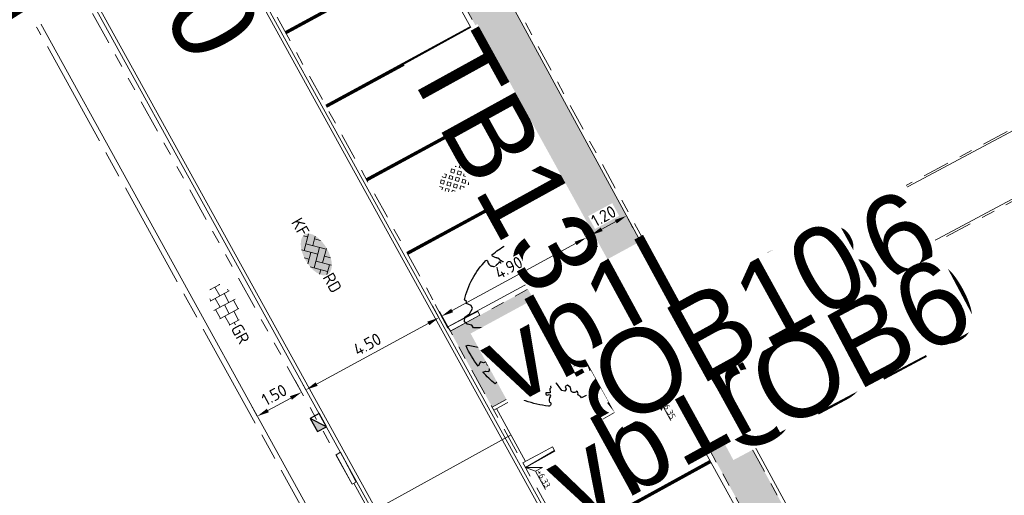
# Model space of a CAD drawing. Header units: metres. Extents: x 155090 to 155676, y 461362 to 461889.
# Tile 24 of 98: x 155202 to 155232, y 461602 to 461616. Entities that reach past the tile are written whole.
import ezdxf
from ezdxf.enums import TextEntityAlignment as Align

# ---------------------------------------------------------------- set-up
doc = ezdxf.new("R2018")
doc.units = ezdxf.units.M
for name, pattern in [('VH-OPSLUITBAND-SO', [10, 4, -2, 2, -2]), ('VH-OPSLUITBAND_150X250', [24, 16, -2, 4, -2]), ('VH-TROTTOIRBAND_130-150', [15, 5, -2, 2, -2, 2, -2]), ('VW-5050_STREEP', [1, 0.5, -0.5]), ('ZZ-HIDDEN-SO', [4, 2, -2])]:
    doc.linetypes.add(name, pattern=pattern)
doc.layers.get('0').update_dxf_attribs({"lineweight": 18})
doc.layers.get('Defpoints').update_dxf_attribs({"lineweight": 18})
for name, color, linetype, lineweight in [('B-WE-VH-KANTOPSLUITING_OPSLUITBAND_60X200-G', 150, 'VH-OPSLUITBAND-SO', 18), ('B-WE-VH-MATERIAALGRENS-G', 7, 'ZZ-HIDDEN-SO', 18), ('B-WE-VH-VERHARDING_HALFVERHARDING_GRASBETONSTEEN-S-200', 130, 'Continuous', 18), ('N-WE-GR-BOOM-S', 90, 'Continuous', 25), ('N-WE-RI-OVERIG_RIOOLPUT_INSPECTIE-S-200', 10, 'Continuous', 25), ('N-WE-VH-KANTOPSLUITING-T18', 10, 'Continuous', 18), ('N-WE-VH-KANTOPSLUITING_OPSLUITBAND_100X200-G', 150, 'VH-OPSLUITBAND-SO', 18), ('N-WE-VH-KANTOPSLUITING_OPSLUITBAND_150X250-G', 160, 'VH-OPSLUITBAND_150X250', 18), ('N-WE-VH-KANTOPSLUITING_TROTTOIRBAND_130 150X250-G', 210, 'VH-TROTTOIRBAND_130-150', 18), ('N-WE-VH-KANTOPSLUITING_VERLOOPBAND-S', 7, 'Continuous', 18), ('N-WE-VH-KANTOPSLUITING_VOORKANT_BAND-G', 50, 'Continuous', 18), ('N-WE-VH-KANTVERHARDING_STREKLAAG-G', 60, 'Continuous', 18), ('N-WE-VH-VERHARDING_SBS-KF-KLEUR-KV-S', 7, 'Continuous', 18), ('N-WE-VH-VERHARDING_TEGEL-KLEUR-DUN-S', 7, 'Continuous', 18), ('N-WE-VW-MARKERING_DWARS_OVERSTEEK_KANALISATIESTREEP50_010-G', 7, 'VW-5050_STREEP', 18), ('X-XX-AL-HOOGTELABEL-S', 7, 'Continuous', 18), ('X-XX-AL-M', 7, 'Continuous', 18)]:
    doc.layers.add(name, color=color, linetype=linetype, lineweight=lineweight)
doc.layers.add('N-WE-GR-Groen-A-200', color=7, linetype='Continuous', lineweight=18, true_color=0x52a500)
doc.layers.add('N-WE-RI-HWA_KOLK-S-200', color=150, linetype='Continuous', lineweight=25, true_color=0x007fff)
doc.layers.add('X-XX-AL-HULPLIJN-G', color=210, linetype='Continuous', lineweight=18, plot=False)
doc.styles.add('NLCS-ISO', font='NLCS-ISO.ttf')
doc.styles.add('NLCS-ISO-M200-T18', font='NLCS-ISO.ttf', dxfattribs={"height": 0.36})
doc.dimstyles.new('NLCS-M200-T18-PIJL_L2_H1', dxfattribs={"dimscale": 0.2, "dimtxt": 2.5, "dimasz": 1.8, "dimexe": 2, "dimexo": 2, "dimgap": 0.7, "dimtad": 1, "dimzin": 0, "dimdsep": 46, "dimtxsty": 'NLCS-ISO-M200-T18', "dimcen": 0, "dimdle": 2, "dimclrd": 256, "dimclre": 256, "dimclrt": 10, "dimadec": 1, "dimazin": 0, "dimtfac": 1, "dimtdec": 3, "dimtofl": 0, "dimtmove": 0, "dimatfit": 3, "dimfxl": 2, "dimfxlon": 1, "dimtfillclr": 256, "dimtolj": 1, "dimtzin": 0, "dimlwd": -1, "dimlwe": -1, "dimarcsym": 0})

# ---------------------------------------------------------------- blocks, each defined once
blk = doc.blocks.new('*U32')
h = blk.add_hatch(color=254)
h.dxf.hatch_style = 1
edge = h.paths.add_edge_path()
edge.add_ellipse((-0.07, -0.2), major_axis=(-3.43, 0), ratio=0.525143, start_angle=0, end_angle=360)
at = {"lineweight": 9}
for p, q in [((-2.23, -0.74), (0, 1.48)), ((-0.1, 1.58), (1.48, 0)), ((-3.44, -0.47), (-2.97, 0)), ((-3.31, 0.34), (-1.48, -1.48)), ((-2.52, 1.03), (-1.48, 0)), ((-2.23, 0.74), (-1.57, 1.4)), ((-1.77, -1.77), (0, 0)), ((-0.74, 0.74), (1.48, -1.48)), ((0.74, 0.74), (1.4, 1.4)), ((0.74, -0.74), (2.46, 0.98)), ((1.06, -1.91), (2.97, 0)), ((2.23, 0.74), (3.31, -0.34)), ((-0.74, -0.74), (0.5, -1.99)), ((2.23, -0.74), (2.72, -1.24)), ((-0.52, -2), (0, -1.48))]:
    blk.add_line(p, q, dxfattribs=at)
at = {"style": 'NLCS-ISO'}
blk.add_attdef('FORMAAT', text='', height=1.8, dxfattribs=at).set_placement((-3.47, -0.22), align=Align.MIDDLE_RIGHT)
blk.add_attdef('KLEUR', text='', height=1.8, dxfattribs=at).set_placement((3.32, -0.22), align=Align.MIDDLE_LEFT)
blk = doc.blocks.new('*U51')
at = {"lineweight": 30, "flags": 106}
blk.add_attdef('OB', text='', height=0.36, dxfattribs=at).set_placement((0, 0.1), align=Align.BOTTOM_CENTER)
blk = doc.blocks.new('*U146')
blk.add_line((0, 20), (1000, 0))
blk.add_lwpolyline([(0, 0), (1000, 0), (1000, 150), (0, 150)], close=True)
blk = doc.blocks.new('*U147')
blk.add_line((1000, 20), (0, 0))
blk.add_lwpolyline([(1000, 0), (0, 0), (0, 150), (1000, 150)], close=True)
blk = doc.blocks.new('*U148')
at = {"lineweight": 30, "flags": 106}
blk.add_attdef('OB', text='', height=0.36, dxfattribs=at).set_placement((0, 0.1), align=Align.BOTTOM_CENTER)
blk = doc.blocks.new('*U145')
at = {"lineweight": 30, "flags": 106}
blk.add_attdef('OB', text='', height=0.36, dxfattribs=at).set_placement((0, 0.1), align=Align.BOTTOM_CENTER)
blk = doc.blocks.new('*U119')
at = {"lineweight": 30, "flags": 106}
blk.add_attdef('OB', text='', height=0.36, dxfattribs=at).set_placement((0, 0.1), align=Align.BOTTOM_CENTER)
blk = doc.blocks.new('*U250')
at = {"lineweight": 18}
for p, q in [((-2.46, 2.07), (-2.46, 4.47)), ((-2.46, 4.47), (0, 0)), ((-8.66, 2.07), (-2.46, 2.07)), ((0, 0), (-2.46, 2.07))]:
    blk.add_line(p, q, dxfattribs=at)
at = {"lineweight": 18, "style": 'NLCS-ISO'}
blk.add_attdef('...', text='', height=1.8, dxfattribs=at).set_placement((-5.56, 1.65), align=Align.BOTTOM_CENTER)
blk = doc.blocks.new('*U15')
at = {"lineweight": 18}
for p, q in [((2.46, 4.47), (0, 0)), ((2.46, 2.07), (2.46, 4.47)), ((0, 0), (2.46, 2.07)), ((8.66, 2.07), (2.46, 2.07))]:
    blk.add_line(p, q, dxfattribs=at)
at = {"lineweight": 18, "style": 'NLCS-ISO'}
blk.add_attdef('...', text='', height=1.8, dxfattribs=at).set_placement((5.56, 1.65), align=Align.BOTTOM_CENTER)
blk = doc.blocks.new('*U334')
at = {"lineweight": 18}
for p, q in [((2.46, -2.01), (0, 0)), ((0, 0), (2.46, -4.41)), ((2.46, -4.41), (2.46, -2.01)), ((8.66, -4.41), (2.46, -4.41))]:
    blk.add_line(p, q, dxfattribs=at)
at = {"lineweight": 18, "style": 'NLCS-ISO'}
blk.add_attdef('...', text='', height=1.8, dxfattribs=at).set_placement((5.56, -4.83), align=Align.BOTTOM_CENTER)
blk = doc.blocks.new('SVH-GRASBETONSTEEN_02_KL-SO')
for p, q in [((-1.48, 1.29), (-1.69, 1.5)), ((-0.77, 1.29), (-0.41, 1.65)), ((-0.06, 1.29), (-0.41, 1.65)), ((0.3, 1.65), (0.22, 1.72)), ((0.3, 1.65), (0.36, 1.71)), ((0.65, 1.29), (0.99, 1.63)), ((1.36, 1.29), (1.04, 1.62)), ((-2.9, -0.13), (-3.26, 0.22)), ((-2.9, 0.58), (-2.55, 0.93)), ((-2.55, 0.22), (-2.9, 0.58)), ((-2.19, 0.58), (-2.55, 0.93)), ((-2.55, 0.22), (-2.19, 0.58)), ((-2.19, 1.29), (-2.16, 1.32)), ((-1.84, 0.93), (-2.19, 1.29)), ((-2.19, -0.13), (-1.84, 0.22)), ((-1.84, 0.93), (-1.48, 1.29)), ((-1.48, -0.13), (-1.84, 0.22)), ((-1.48, 0.58), (-1.13, 0.93)), ((-1.13, 0.22), (-1.48, 0.58)), ((-0.77, 0.58), (-1.13, 0.93)), ((-1.13, 0.22), (-0.77, 0.58)), ((-0.41, 0.93), (-0.77, 1.29)), ((-0.77, -0.13), (-0.41, 0.22)), ((-0.41, 0.93), (-0.06, 1.29)), ((-0.06, -0.13), (-0.41, 0.22)), ((-0.06, 0.58), (0.3, 0.93)), ((0.3, 0.22), (-0.06, 0.58)), ((0.65, 0.58), (0.3, 0.93)), ((0.3, 0.22), (0.65, 0.58)), ((1.01, 0.93), (0.65, 1.29)), ((0.65, -0.13), (1.01, 0.22)), ((1.01, 0.93), (1.36, 1.29)), ((1.36, -0.13), (1.01, 0.22)), ((1.36, 0.58), (1.72, 0.93)), ((1.72, 0.22), (1.36, 0.58)), ((2.08, 0.58), (1.72, 0.93)), ((1.72, 0.22), (2.08, 0.58)), ((2.08, -0.13), (2.43, 0.22)), ((2.43, 0.93), (2.13, 1.24)), ((2.43, 0.93), (2.5, 1)), ((2.79, -0.13), (2.43, 0.22)), ((2.79, 0.58), (2.85, 0.65)), ((3.02, 0.35), (2.79, 0.58)), ((-3.18, -0.41), (-2.9, -0.13)), ((-2.87, -0.81), (-2.55, -0.49)), ((-2.19, -0.84), (-2.55, -0.49)), ((-2.47, -1.12), (-2.19, -0.84)), ((-1.84, -0.49), (-2.19, -0.13)), ((-1.99, -1.36), (-1.84, -1.2)), ((-1.84, -0.49), (-1.48, -0.13)), ((-1.53, -1.51), (-1.84, -1.2)), ((-1.48, -0.84), (-1.13, -0.49)), ((-1.13, -1.2), (-1.48, -0.84)), ((-0.77, -0.84), (-1.13, -0.49)), ((-1.13, -1.2), (-0.77, -0.84)), ((-0.41, -0.49), (-0.77, -0.13)), ((-0.77, -1.56), (-0.41, -1.2)), ((-0.41, -0.49), (-0.06, -0.13)), ((-0.06, -1.56), (-0.41, -1.2)), ((-0.06, -0.84), (0.3, -0.49)), ((0.3, -1.2), (-0.06, -0.84)), ((0.65, -0.84), (0.3, -0.49)), ((0.3, -1.2), (0.65, -0.84)), ((1.01, -0.49), (0.65, -0.13)), ((0.65, -1.56), (1.01, -1.2)), ((1.01, -0.49), (1.36, -0.13)), ((1.32, -1.51), (1.01, -1.2)), ((1.36, -0.84), (1.72, -0.49)), ((1.72, -1.2), (1.36, -0.84)), ((2.08, -0.84), (1.72, -0.49)), ((1.72, -1.2), (2.08, -0.84)), ((2.43, -0.49), (2.08, -0.13)), ((2.43, -0.49), (2.79, -0.13)), ((-0.66, -1.66), (-0.77, -1.56)), ((-0.19, -1.69), (-0.06, -1.56)), ((0.73, -1.63), (0.65, -1.56))]:
    blk.add_line(p, q)
at = {"style": 'NLCS-ISO'}
blk.add_attdef('FORMAAT', text='', height=1.8, dxfattribs=at).set_placement((-4.31, -0.13), align=Align.MIDDLE_RIGHT)
blk.add_attdef('KLEUR', text='', height=1.8, dxfattribs=at).set_placement((4.19, -0.13), align=Align.MIDDLE_LEFT)
at = {"style": 'NLCS-ISO', "flags": 1}
blk.add_attdef('FUNCTIE', text='', height=1.8, dxfattribs=at).set_placement((-0.06, -2.88), align=Align.TOP_CENTER)
blk = doc.blocks.new('SGR-BOOM_05')
blk.add_lwpolyline([(0.433, 4.712), (0.441, 4.722), (0.45, 4.731), (0.457, 4.739), (0.465, 4.746), (0.473, 4.754), (0.48, 4.761), (0.487, 4.77), (0.494, 4.779), (0.501, 4.79), (0.508, 4.802), (0.513, 4.817), (0.516, 4.836), (0.517, 4.858), (0.515, 4.885), (0.509, 4.916), (0.475, 5.034, -0.52938), (0.529, 5.099, -0.087139), (2.218, 4.625, -0.372341), (2.284, 4.473), (2.354, 4.119), (2.18, 3.946), (1.992, 3.985), (1.767, 3.817), (1.853, 3.602), (2.086, 3.527), (2.712, 3.671), (2.864, 3.587), (2.85, 3.453), (2.707, 3.365), (2.577, 2.941), (2.743, 2.67), (3.168, 3.347, -0.504641), (3.406, 3.14, 0.331948), (3.544, 2.921, 0.282008), (3.993, 3.004), (3.957, 2.985, -0.512156), (4.163, 2.984, -0.16076), (5.094, -0.056), (4.977, -0.169), (4.976, -0.294), (4.862, -0.315), (4.876, -0.438), (4.698, -0.381), (4.644, -0.519), (4.864, -0.665), (4.933, -0.72), (5.054, -0.599, -0.106371), (4.341, -2.61), (3.705, -2.201), (3.588, -2.282), (3.512, -1.945), (3.286, -1.673), (3.024, -1.676), (3.03, -1.99), (2.83, -2.678), (2.861, -2.809), (3.005, -2.829), (3.93, -3.183, -0.236298), (-0.225, -5.013, 0.159625), (-0.347, -4.77, 0.350802), (-0.315, -4.528, -0.504641), (-0.6, -4.393), (-0.531, -4.17), (-0.647, -3.962), (-0.802, -3.978), (-0.825, -4.144), (-0.942, -4.211), (-1.08, -4.106), (-1.2, -3.475), (-1.291, -3.384), (-1.522, -3.391), (-1.586, -3.665), (-1.68, -3.694), (-1.769, -3.923), (-2.003, -3.798, 0.733583), (-1.918, -3.973, -0.861625), (-1.87, -4.128, 0.279978), (-2.043, -4.393), (-2.036, -4.403, -0.827056), (-2.208, -4.583, -0.116774), (-4.152, -2.556), (-4.114, -2.549), (-4.084, -2.541), (-4.059, -2.531), (-4.039, -2.52), (-4.024, -2.509), (-4.013, -2.498), (-4.004, -2.486), (-3.768, -2.184), (-3.762, -2.173), (-3.758, -2.163), (-3.755, -2.153), (-3.752, -2.143), (-3.748, -2.133), (-3.745, -2.123), (-3.74, -2.111), (-3.735, -2.099), (-3.729, -2.085), (-3.721, -2.071), (-3.713, -2.056), (-3.705, -2.04), (-3.697, -2.024), (-3.689, -2.007), (-3.682, -1.991), (-3.676, -1.975), (-3.671, -1.959), (-3.668, -1.944), (-3.666, -1.929), (-3.665, -1.916), (-3.666, -1.904), (-3.668, -1.893), (-3.671, -1.884), (-3.676, -1.877), (-3.682, -1.872), (-3.69, -1.869), (-3.698, -1.867), (-3.708, -1.866), (-3.718, -1.865), (-3.729, -1.864), (-3.74, -1.863), (-3.752, -1.86), (-3.764, -1.856), (-3.776, -1.85), (-3.788, -1.843), (-3.801, -1.835), (-3.813, -1.826), (-3.826, -1.816), (-3.84, -1.806), (-3.853, -1.796), (-3.866, -1.785), (-3.88, -1.774), (-3.893, -1.762), (-3.907, -1.75), (-4.15, -2.028), (-4.162, -2.015), (-4.173, -2), (-4.183, -1.984), (-4.193, -1.968), (-4.204, -1.951), (-4.219, -1.938), (-4.242, -1.928), (-4.274, -1.924), (-4.319, -1.929), (-4.379, -1.942), (-4.457, -1.967, -0.040997), (-4.791, -1.027), (-4.617, -1.057), (-4.463, -1.156), (-4.38, -1.082), (-4.281, -0.927), (-4.376, -0.782), (-4.323, -0.567), (-4.52, -0.551), (-4.652, -0.423), (-4.892, -0.58, -0.05814), (-4.988, 0.829), (-4.852, 0.802), (-4.298, 0.364), (-4.06, 0.447), (-3.128, 0.693), (-3.049, 1), (-3.409, 1.144), (-3.464, 1.261), (-4.121, 1.584), (-4.136, 1.769), (-4.358, 1.957), (-4.448, 2.14), (-4.297, 2.378), (-3.958, 2.431), (-3.65, 2.633), (-3.646, 2.84), (-3.838, 3.066), (-3.787, 3.162), (-3.863, 3.31, -0.13428), (-1.664, 4.835, -0.541727), (-1.597, 4.783), (-1.608, 4.639), (-1.605, 4.565), (-1.595, 4.508), (-1.579, 4.465), (-1.558, 4.434), (-1.535, 4.41), (-1.511, 4.392), (-1.487, 4.376), (-1.465, 4.359), (-1.446, 4.342), (-1.428, 4.325), (-1.411, 4.309), (-1.395, 4.295), (-1.38, 4.284), (-1.364, 4.276), (-1.347, 4.272), (-1.33, 4.272), (-1.312, 4.277), (-1.292, 4.285), (-1.273, 4.294), (-1.252, 4.305), (-1.232, 4.316), (-1.211, 4.327), (-1.189, 4.336), (-1.168, 4.342), (-1.147, 4.347), (-1.126, 4.35), (-1.105, 4.353), (-1.085, 4.356), (-1.066, 4.36), (-1.048, 4.365), (-1.031, 4.372), (-1.015, 4.382), (-1, 4.394), (-0.986, 4.408), (-0.973, 4.424), (-0.963, 4.324), (-0.94, 4.298), (-0.834, 4.118), (-0.611, 3.996), (-0.927, 4.508), (-0.921, 4.523), (-0.917, 4.539), (-0.915, 4.553), (-0.916, 4.568), (-0.92, 4.583), (-0.927, 4.598), (-0.938, 4.613), (-0.953, 4.629), (-0.972, 4.647), (-0.994, 4.667), (-1.02, 4.691), (-1.05, 4.719), (-1.082, 4.754), (-1.117, 4.795), (-1.199, 4.901, -0.543104), (-1.171, 4.981, -0.046766), (-0.234, 5.117, -0.385168), (-0.182, 5.074), (-0.152, 4.882), (-0.138, 4.822), (-0.121, 4.78), (-0.104, 4.753), (-0.085, 4.737), (-0.066, 4.73), (-0.047, 4.727), (-0.027, 4.726), (-0.009, 4.724), (0.009, 4.72), (0.027, 4.716), (0.044, 4.71), (0.061, 4.704), (0.077, 4.697), (0.093, 4.689), (0.109, 4.682), (0.124, 4.675), (0.139, 4.668), (0.153, 4.66), (0.167, 4.653), (0.18, 4.645), (0.191, 4.638), (0.202, 4.629), (0.211, 4.621), (0.219, 4.611), (0.225, 4.602), (0.231, 4.593), (0.236, 4.584), (0.242, 4.576), (0.247, 4.569), (0.253, 4.564), (0.26, 4.56), (0.269, 4.559), (0.278, 4.56), (0.289, 4.563), (0.3, 4.568), (0.312, 4.574), (0.324, 4.582), (0.336, 4.592), (0.348, 4.603), (0.36, 4.616), (0.371, 4.63), (0.382, 4.644), (0.393, 4.659), (0.404, 4.673), (0.414, 4.687), (0.423, 4.7)], format="xyb", close=True)
blk.add_circle((0, 0), 0.15)
blk = doc.blocks.new('SRI-PUT_INSPECTIE-SO')
at = {"flags": 128}
blk.add_lwpolyline([(-2, -2), (2, -2), (2, 2), (-2, 2)], close=True, dxfattribs=at)
blk.add_circle((0, 0), 2)
at = {"style": 'NLCS-ISO'}
blk.add_text('I', height=2.5, dxfattribs=at).set_placement((0, -0.01), align=Align.MIDDLE_CENTER)
blk = doc.blocks.new('*U454')
at = {"lineweight": 30, "flags": 106}
blk.add_attdef('OB', text='', height=0.36, dxfattribs=at).set_placement((0, 0.1), align=Align.BOTTOM_CENTER)
blk = doc.blocks.new('*U46')
at = {"lineweight": 9}
for p, q in [((-1.84, 1.5), (-1.5, 1.5)), ((-1.5, -1.6), (-1.5, 1.6)), ((0, -1.78), (0, 1.78)), ((0, 1.5), (1.5, 1.5)), ((1.5, -1.6), (1.5, 1.6)), ((-3.08, 0.75), (-3, 0.75)), ((-3, -0.83), (-3, 0.83)), ((-3, 0), (-1.5, 0)), ((-1.5, 0.75), (0, 0.75)), ((0, 0), (1.5, 0)), ((1.5, 0.75), (3, 0.75)), ((3, -0.83), (3, 0.83)), ((3, 0), (3.39, 0)), ((-3.08, -0.75), (-3, -0.75)), ((-1.5, -0.75), (0, -0.75)), ((1.5, -0.75), (3, -0.75)), ((-1.84, -1.5), (-1.5, -1.5)), ((0, -1.5), (1.5, -1.5))]:
    blk.add_line(p, q, dxfattribs=at)
at = {"style": 'NLCS-ISO'}
blk.add_attdef('FORMAAT', text='', height=1.8, dxfattribs=at).set_placement((-3.18, 0), align=Align.MIDDLE_RIGHT)
blk.add_attdef('KLEUR', text='', height=1.8, dxfattribs=at).set_placement((3.49, 0), align=Align.MIDDLE_LEFT)
blk = doc.blocks.new('*D458')
at = {"layer": 'Defpoints', "color": 0, "transparency": 16777216}
for p in [(155218.329, 461611.463), (155219.346, 461609.591), (155214.023, 461609.124)]:
    blk.add_point(p, dxfattribs=at)
at = {"layer": 'X-XX-AL-M', "transparency": 16777216}
for p, q in [((155219.155, 461609.943), (155219.537, 461609.24)), ((155215.356, 461607.424), (155219.029, 461609.419)), ((155214.849, 461607.604), (155215.231, 461606.901))]:
    blk.add_line(p, q, dxfattribs=at)
for points in [[(155219.001, 461609.472), (155219.058, 461609.367), (155219.346, 461609.591)], [(155215.328, 461607.477), (155215.385, 461607.371), (155215.04, 461607.252)]]:
    blk.add_solid(points, dxfattribs=at)
at = {"layer": 'X-XX-AL-M', "color": 10, "transparency": 16777216, "insert": (155217.04, 461608.703), "char_height": 0.36, "attachment_point": 5, "rotation": 28.5117, "style": 'NLCS-ISO-M200-T18', "bg_fill": 3, "box_fill_scale": 1.1, "bg_fill_color": 256, "bg_fill_true_color": 13158600, "bg_fill_transparency": 0}
blk.add_mtext('\\A1;4.90', dxfattribs=at)
blk = doc.blocks.new('*D459')
at = {"layer": 'X-XX-AL-M', "transparency": 16777216}
for p, q in [((155220.542, 461610.241), (155220.732, 461609.889)), ((155219.805, 461609.841), (155220.225, 461610.069)), ((155219.488, 461609.669), (155219.679, 461609.317))]:
    blk.add_line(p, q, dxfattribs=at)
for points in [[(155220.197, 461610.122), (155220.254, 461610.016), (155220.542, 461610.241)], [(155219.776, 461609.893), (155219.833, 461609.788), (155219.488, 461609.669)]]:
    blk.add_solid(points, dxfattribs=at)
at = {"layer": 'X-XX-AL-M', "color": 10, "transparency": 16777216, "insert": (155219.862, 461610.236), "char_height": 0.36, "attachment_point": 5, "rotation": 28.5117, "style": 'NLCS-ISO-M200-T18', "bg_fill": 3, "box_fill_scale": 1.1, "bg_fill_color": 256, "bg_fill_true_color": 13158600, "bg_fill_transparency": 0}
blk.add_mtext('\\A1;1.20', dxfattribs=at)
at = {"layer": 'Defpoints', "color": 0, "transparency": 16777216}
for p in [(155220.539, 461610.245), (155220.542, 461610.241), (155219.486, 461609.673)]:
    blk.add_point(p, dxfattribs=at)
blk = doc.blocks.new('*D460')
at = {"layer": 'Defpoints', "color": 0, "transparency": 16777216}
for p in [(155214.98, 461607.18), (155211.009, 461605.063), (155211.04, 461605.007)]:
    blk.add_point(p, dxfattribs=at)
at = {"layer": 'X-XX-AL-M', "transparency": 16777216}
for p, q in [((155214.964, 461607.211), (155214.773, 461607.562)), ((155214.647, 461607.039), (155211.326, 461605.235)), ((155211.009, 461605.063), (155210.818, 461605.414))]:
    blk.add_line(p, q, dxfattribs=at)
for points in [[(155214.619, 461607.092), (155214.676, 461606.986), (155214.964, 461607.211)], [(155211.297, 461605.287), (155211.354, 461605.182), (155211.009, 461605.063)]]:
    blk.add_solid(points, dxfattribs=at)
at = {"layer": 'X-XX-AL-M', "color": 10, "transparency": 16777216, "insert": (155212.834, 461606.418), "char_height": 0.36, "attachment_point": 5, "rotation": 28.5117, "style": 'NLCS-ISO-M200-T18', "bg_fill": 3, "box_fill_scale": 1.1, "bg_fill_color": 256, "bg_fill_true_color": 13158600, "bg_fill_transparency": 0}
blk.add_mtext('\\A1;4.50', dxfattribs=at)
blk = doc.blocks.new('*D461')
at = {"layer": 'Defpoints', "color": 0, "transparency": 16777216}
for p in [(155210.908, 461604.935), (155209.56, 461604.275), (155209.595, 461604.211)]:
    blk.add_point(p, dxfattribs=at)
at = {"layer": 'X-XX-AL-M', "transparency": 16777216}
for p, q in [((155210.878, 461604.991), (155210.687, 461605.343)), ((155210.561, 461604.819), (155209.876, 461604.447)), ((155209.56, 461604.275), (155209.369, 461604.627))]:
    blk.add_line(p, q, dxfattribs=at)
for points in [[(155210.533, 461604.872), (155210.59, 461604.767), (155210.878, 461604.991)], [(155209.847, 461604.5), (155209.905, 461604.394), (155209.56, 461604.275)]]:
    blk.add_solid(points, dxfattribs=at)
at = {"layer": 'X-XX-AL-M', "color": 10, "transparency": 16777216, "insert": (155210.066, 461604.914), "char_height": 0.36, "attachment_point": 5, "rotation": 28.5117, "style": 'NLCS-ISO-M200-T18', "bg_fill": 3, "box_fill_scale": 1.1, "bg_fill_color": 256, "bg_fill_true_color": 13158600, "bg_fill_transparency": 0}
blk.add_mtext('\\A1;1.50', dxfattribs=at)
blk = doc.blocks.new('*D462')
at = {"layer": 'Defpoints', "color": 0, "transparency": 16777216}
for p in [(155219.322, 461605.964), (155220.19, 461604.387), (155220.19, 461604.387)]:
    blk.add_point(p, dxfattribs=at)
at = {"layer": 'X-XX-AL-M', "transparency": 16777216}
for p, q in [((155219.322, 461605.964), (155218.972, 461605.771)), ((155219.496, 461605.648), (155220.016, 461604.702)), ((155220.19, 461604.387), (155219.84, 461604.194))]:
    blk.add_line(p, q, dxfattribs=at)
for points in [[(155219.548, 461605.677), (155219.443, 461605.619), (155219.322, 461605.964)], [(155220.069, 461604.731), (155219.964, 461604.673), (155220.19, 461604.387)]]:
    blk.add_solid(points, dxfattribs=at)
at = {"layer": 'X-XX-AL-M', "color": 10, "transparency": 16777216, "insert": (155220.036, 461605.329), "char_height": 0.36, "attachment_point": 5, "rotation": 298.8259, "style": 'NLCS-ISO-M200-T18', "bg_fill": 3, "box_fill_scale": 1.1, "bg_fill_color": 256, "bg_fill_true_color": 13158600, "bg_fill_transparency": 0}
blk.add_mtext('\\A1;1.80', dxfattribs=at)
blk = doc.blocks.new('*U463')
at = {"lineweight": 30, "flags": 106}
blk.add_attdef('OB', text='', height=0.36, dxfattribs=at).set_placement((0, 0.1), align=Align.BOTTOM_CENTER)
blk = doc.blocks.new('*U343')
at = {"lineweight": 18}
for p, q in [((-2.46, -2.01), (0, 0)), ((0, 0), (-2.46, -4.41)), ((-2.46, -4.41), (-2.46, -2.01)), ((-8.66, -4.41), (-2.46, -4.41))]:
    blk.add_line(p, q, dxfattribs=at)
at = {"lineweight": 18, "style": 'NLCS-ISO'}
blk.add_attdef('...', text='', height=1.8, dxfattribs=at).set_placement((-5.56, -4.83), align=Align.BOTTOM_CENTER)
blk = doc.blocks.new('SRI-KOLK_TROTTOIR-SO')
blk.add_hatch(color=256).paths.add_polyline_path([(1.125, 1.5), (-1.125, 1.5), (-1.125, 0)])
blk.add_line((-1.125, 0), (1.125, 1.5))
at = {"flags": 128}
blk.add_lwpolyline([(-1.125, 0), (1.125, 0), (1.125, 1.5), (-1.125, 1.5)], close=True, dxfattribs=at)
blk = doc.blocks.new('*U587')
blk.add_line((0, 20), (1000, 0))
blk.add_lwpolyline([(0, 0), (1000, 0), (1000, 150), (0, 150)], close=True)

msp = doc.modelspace()

# ---------------------------------------------------------------- hatches: boundary and pattern name
at = {"layer": 'N-WE-GR-Groen-A-200', "true_color": 0x7fff00, "transparency": 33554585}
h = msp.add_hatch(color=70, dxfattribs=at)
h.dxf.hatch_style = 1
h.paths.add_polyline_path([(155212.121, 461625.738), (155206.54, 461622.696), (155207.942, 461620.153), (155208.03, 461620.201), (155208.708, 461620.627), (155212.356, 461622.615), (155219.739, 461609.214), (155215.302, 461606.804), (155216.546, 461604.55), (155222.002, 461607.553)])
h = msp.add_hatch(color=70, dxfattribs=at)
h.dxf.hatch_style = 1
h.paths.add_polyline_path([(155225.58, 461598.621), (155225.652, 461598.489), (155221.272, 461596.079), (155227.543, 461584.705), (155228.532, 461585.234), (155222.973, 461595.419), (155227.263, 461597.806), (155222.936, 461605.777), (155221.931, 461605.24)])

# ---------------------------------------------------------------- linework, layer by layer
at = {"layer": 'B-WE-VH-KANTOPSLUITING_OPSLUITBAND_60X200-G', "ltscale": 0.2, "flags": 128}
for points in [[(155274.205, 461635.364), (155274.205, 461635.364), (155222.118, 461607.549)], [(155223.005, 461605.859), (155275.159, 461633.723)], [(155228.532, 461585.234), (155222.973, 461595.419), (155227.263, 461597.806), (155222.936, 461605.777), (155221.931, 461605.24)]]:
    msp.add_lwpolyline(points, dxfattribs=at)
at = {"layer": 'B-WE-VH-MATERIAALGRENS-G', "ltscale": 0.1, "flags": 128}
msp.add_lwpolyline([(155222.118, 461607.549), (155222.03, 461607.502)], dxfattribs=at)
at = {"layer": 'N-WE-VH-KANTOPSLUITING_OPSLUITBAND_100X200-G', "ltscale": 0.2, "flags": 128}
for points in [[(155221.156, 461596.186), (155203.135, 461628.873)], [(155222.118, 461607.549), (155212.199, 461625.804)], [(155216.546, 461604.55), (155222.002, 461607.553)], [(155212.429, 461602.28), (155213.395, 461600.529)]]:
    msp.add_lwpolyline(points, dxfattribs=at)
at = {"layer": 'N-WE-VH-KANTOPSLUITING_OPSLUITBAND_150X250-G', "ltscale": 0.2, "flags": 128}
msp.add_lwpolyline([(155175.934, 461665.612), (155183.528, 461651.838), (155183.265, 461651.693), (155187.04, 461644.811), (155221.622, 461582.084)], dxfattribs=at)
at = {"layer": 'N-WE-VH-KANTOPSLUITING_TROTTOIRBAND_130 150X250-G', "ltscale": 0.2, "flags": 128}
for points in [[(155218.46, 461611.536), (155213.635, 461620.294), (155212.356, 461622.615), (155208.708, 461620.627)], [(155212.385, 461602.256), (155202.742, 461619.747)], [(155215.302, 461606.804), (155219.739, 461609.214), (155218.46, 461611.536)], [(155217.462, 461602.885), (155221.886, 461605.32), (155225.652, 461598.489), (155221.272, 461596.079), (155222.225, 461594.35), (155227.591, 461584.617)]]:
    msp.add_lwpolyline(points, dxfattribs=at)
at = {"layer": 'N-WE-VH-KANTOPSLUITING_VOORKANT_BAND-G', "ltscale": 0.2, "flags": 128}
for points in [[(155217.953, 461578.608), (155220.502, 461573.21), (155222.089, 461573.96, 0.43268), (155224.333, 461580.895), (155188.617, 461645.679), (155175.246, 461669.968, 0.381374), (155168.965, 461672.182), (155139.537, 461660.091), (155121.572, 461652.71)], [(155234.664, 461586.21), (155236.343, 461583.084, -0.414936), (155235.933, 461581.729), (155234.938, 461581.197, -0.41029), (155228.204, 461583.194), (155222.021, 461594.409), (155203.047, 461628.825)]]:
    msp.add_lwpolyline(points, format="xyb", dxfattribs=at)
for points in [[(155176.066, 461665.685), (155183.732, 461651.779), (155183.468, 461651.634), (155187.171, 461644.883), (155221.807, 461582.06), (155173.307, 461559.445)], [(155222.977, 461605.912), (155275.216, 461633.822)], [(155218.329, 461611.463), (155213.503, 461620.222), (155212.297, 461622.412), (155207.99, 461620.065)], [(155215.231, 461606.935), (155219.535, 461609.274), (155218.329, 461611.463)], [(155216.594, 461604.462), (155222.05, 461607.465)], [(155228.62, 461585.281), (155228.62, 461585.281), (155223.108, 461595.38), (155227.398, 461597.767), (155222.977, 461605.912), (155221.883, 461605.327)], [(155217.535, 461602.754), (155221.827, 461605.117), (155225.448, 461598.549), (155221.068, 461596.138)]]:
    msp.add_lwpolyline(points, dxfattribs=at)
msp.add_lwpolyline([(155212.082, 461625.809), (155263.484, 461653.35), (155274.324, 461635.36), (155222.058, 461607.449)], close=True, dxfattribs=at)
at = {"layer": 'N-WE-VH-KANTVERHARDING_STREKLAAG-G', "ltscale": 0.2, "flags": 128}
for points in [[(155235.853, 461581.567), (155234.987, 461581.105, -0.41029), (155228.112, 461583.143), (155221.929, 461594.358), (155206.867, 461621.679)], [(155182.578, 461552.973), (155192.694, 461557.75, 0.079546), (155196.636, 461560.447, -0.079533), (155203.132, 461564.891, -0.00001), (155203.132, 461564.891), (155222.134, 461573.865, 0.43268), (155224.425, 461580.946), (155203.11, 461619.608)]]:
    msp.add_lwpolyline(points, format="xyb", dxfattribs=at)
at = {"layer": 'N-WE-VW-MARKERING_DWARS_OVERSTEEK_KANALISATIESTREEP50_010-G', "ltscale": 0.4, "const_width": 0.1, "flags": 128}
for points in [[(155214.71, 461618.032), (155210.402, 461615.692)], [(155215.916, 461615.843), (155211.609, 461613.503)], [(155217.122, 461613.653), (155212.816, 461611.314)], [(155218.329, 461611.463), (155214.023, 461609.124)], [(155223.036, 461602.928), (155218.742, 461600.565)]]:
    msp.add_lwpolyline(points, dxfattribs=at)
at = {"layer": 'X-XX-AL-HULPLIJN-G', "flags": 128}
for points in [[(155216.675, 461604.507), (155217.543, 461602.93)], [(155217.109, 461603.718), (155212.999, 461601.453)]]:
    msp.add_lwpolyline(points, dxfattribs=at)

# ---------------------------------------------------------------- block references
at = {"layer": 'B-WE-VH-VERHARDING_HALFVERHARDING_GRASBETONSTEEN-S-200', "xscale": 0.2000000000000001, "yscale": 0.2000000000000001, "zscale": 0.2000000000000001, "rotation": 28.51784732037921}
msp.add_blockref('SVH-GRASBETONSTEEN_02_KL-SO', (155215.572, 461611.389), dxfattribs=at).add_auto_attribs({'KLEUR': 'GR'})
at = {"layer": 'N-WE-GR-BOOM-S', "xscale": 0.5, "yscale": 0.5, "zscale": 0.5, "rotation": 26.5502593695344}
msp.add_blockref('SGR-BOOM_05', (155218.187, 461607.12), dxfattribs=at)
at = {"layer": 'N-WE-RI-HWA_KOLK-S-200', "xscale": 0.2, "yscale": 0.2, "zscale": 0.2, "rotation": 118.8683718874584}
msp.add_blockref('SRI-KOLK_TROTTOIR-SO', (155211.507, 461604.159), dxfattribs=at)
at = {"layer": 'N-WE-RI-OVERIG_RIOOLPUT_INSPECTIE-S-200', "xscale": 0.2, "yscale": 0.2, "zscale": 0.2, "rotation": 26.55025936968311}
msp.add_blockref('SRI-PUT_INSPECTIE-SO', (155225.276, 461608.951), dxfattribs=at)
at = {"layer": 'N-WE-VH-KANTOPSLUITING-T18'}
ref = msp.add_blockref('*U454', (155205.601, 461623.322), dxfattribs=dict(at, xscale=0.7500000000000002, yscale=0.7500000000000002, zscale=0.7500000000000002, rotation=298.8683718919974))
lines = msp.add_mtext('OB10', dxfattribs={"layer": '0', "insert": (155205.667, 461623.358), "char_height": 2.5, "attachment_point": 1, "rotation": 298.8684, "bg_fill": 3, "box_fill_scale": 1, "bg_fill_color": 256, "bg_fill_transparency": 0})
ref.add_attrib('OB', '', (155205.667, 461623.358), dxfattribs={"flags": 8}).embed_mtext(lines)
ref = msp.add_blockref('*U119', (155200.913, 461622.249), dxfattribs=dict(at, xscale=0.7500000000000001, yscale=0.7500000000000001, zscale=0.7500000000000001, rotation=302.4447062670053))
lines = msp.add_mtext('vb2r', dxfattribs={"layer": '0', "insert": (155200.976, 461622.289), "char_height": 2.5, "attachment_point": 1, "rotation": 302.4447, "bg_fill": 3, "box_fill_scale": 1, "bg_fill_color": 256, "bg_fill_transparency": 0})
ref.add_attrib('OB', '', (155200.976, 461622.289), dxfattribs={"flags": 6}).embed_mtext(lines)
ref = msp.add_blockref('*U51', (155216.047, 461615.915), dxfattribs=dict(at, xscale=0.7500000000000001, yscale=0.7500000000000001, zscale=0.7500000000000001, rotation=298.8879206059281))
lines = msp.add_mtext('TB13/15', dxfattribs={"layer": '0', "insert": (155216.113, 461615.951), "char_height": 2.5, "attachment_point": 1, "rotation": 298.8879, "bg_fill": 3, "box_fill_scale": 1, "bg_fill_color": 256, "bg_fill_transparency": 0})
ref.add_attrib('OB', '', (155216.113, 461615.951), dxfattribs={"flags": 34}).embed_mtext(lines)
ref = msp.add_blockref('*U51', (155222.969, 461607.964), dxfattribs=dict(at, xscale=0.75, yscale=0.75, zscale=0.75, rotation=27.90539758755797))
lines = msp.add_mtext('OB6', dxfattribs={"layer": '0', "insert": (155222.934, 461608.031), "char_height": 2.5, "attachment_point": 1, "rotation": 27.9054, "bg_fill": 3, "box_fill_scale": 1, "bg_fill_color": 256, "bg_fill_transparency": 0})
ref.add_attrib('OB', '', (155222.934, 461608.031), dxfattribs={"flags": 62}).embed_mtext(lines)
ref = msp.add_blockref('*U148', (155215.942, 461606.673), dxfattribs=dict(at, xscale=0.75, yscale=0.75, zscale=0.75, rotation=28.51167457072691))
lines = msp.add_mtext('vb1l', dxfattribs={"layer": '0', "insert": (155215.906, 461606.739), "char_height": 2.5, "attachment_point": 1, "rotation": 28.5117, "bg_fill": 3, "box_fill_scale": 1, "bg_fill_color": 256, "bg_fill_transparency": 0})
ref.add_attrib('OB', '', (155215.906, 461606.739), dxfattribs={"flags": 54}).embed_mtext(lines)
ref = msp.add_blockref('*U51', (155222.578, 461605.109), dxfattribs=dict(at, xscale=0.75, yscale=0.75, zscale=0.75, rotation=28.11398106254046))
lines = msp.add_mtext('OB10', dxfattribs={"layer": '0', "insert": (155222.543, 461605.176), "char_height": 2.5, "attachment_point": 1, "rotation": 28.114, "bg_fill": 3, "box_fill_scale": 1, "bg_fill_color": 256, "bg_fill_transparency": 0})
ref.add_attrib('OB', '', (155222.543, 461605.176), dxfattribs={"flags": 18}).embed_mtext(lines)
ref = msp.add_blockref('*U51', (155223.972, 461605.941), dxfattribs=dict(at, xscale=0.75, yscale=0.75, zscale=0.75, rotation=27.90539758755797))
lines = msp.add_mtext('OB6', dxfattribs={"layer": '0', "insert": (155223.937, 461606.007), "char_height": 2.5, "attachment_point": 1, "rotation": 27.9054, "bg_fill": 3, "box_fill_scale": 1, "bg_fill_color": 256, "bg_fill_transparency": 0})
ref.add_attrib('OB', '', (155223.937, 461606.007), dxfattribs={"flags": 62}).embed_mtext(lines)
ref = msp.add_blockref('*U145', (155217.9, 461603.126), dxfattribs=dict(at, xscale=0.7499999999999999, yscale=0.7499999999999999, zscale=0.7499999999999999, rotation=28.82592840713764))
lines = msp.add_mtext('vb1r', dxfattribs={"layer": '0', "insert": (155217.864, 461603.192), "char_height": 2.5, "attachment_point": 1, "rotation": 28.8259, "bg_fill": 3, "box_fill_scale": 1, "bg_fill_color": 256, "bg_fill_transparency": 0})
ref.add_attrib('OB', '', (155217.864, 461603.192), dxfattribs={"flags": 60}).embed_mtext(lines)
at = {"layer": 'N-WE-VH-KANTOPSLUITING_VERLOOPBAND-S'}
for name, p, xscale, yscale, zscale, rotation in [('*U146', (155216.11, 461607.413), 0.001, 0.001, 0.001, 208.5111271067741), ('*U147', (155217.535, 461602.754), 0.001, 0.001, 0.001, 28.82592841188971), ('*U587', (155212.517, 461602.328), 0.0009999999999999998, 0.0009999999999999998, 0.0009999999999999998, 118.8683718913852)]:
    msp.add_blockref(name, p, dxfattribs=dict(at, xscale=xscale, yscale=yscale, zscale=zscale, rotation=rotation))
at = {"layer": 'N-WE-VH-VERHARDING_SBS-KF-KLEUR-KV-S', "xscale": 0.2, "yscale": 0.2, "zscale": 0.2, "rotation": 299.809632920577}
msp.add_blockref('*U32', (155211.358, 461609.099), dxfattribs=at).add_auto_attribs({'FORMAAT': 'KF', 'KLEUR': 'RD'})
at = {"layer": 'N-WE-VH-VERHARDING_TEGEL-KLEUR-DUN-S'}
ref = msp.add_blockref('*U46', (155208.586, 461607.593), dxfattribs=dict(at, xscale=0.2000000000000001, yscale=0.2000000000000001, zscale=0.2000000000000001, rotation=298.5483827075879))
ref.add_attrib('KLEUR', 'GR', dxfattribs={"layer": '0', "height": 0.36, "rotation": 298.5484, "style": 'NLCS-ISO'}).set_placement((155208.92, 461606.979), align=Align.MIDDLE_LEFT)
at = {"layer": 'X-XX-AL-HOOGTELABEL-S', "xscale": 0.1, "yscale": 0.1, "zscale": 0.1, "rotation": 298.8600000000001}
msp.add_blockref('*U334', (155222.058, 461607.449), dxfattribs=at).add_auto_attribs({'...': '+6.44'})
at = {"layer": 'X-XX-AL-HOOGTELABEL-S'}
ref = msp.add_blockref('*U15', (155222.977, 461605.912), dxfattribs=dict(at, xscale=-0.1, yscale=0.1, zscale=0.1, rotation=298.8600000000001))
ref.add_attrib('...', '+6.46', dxfattribs={"layer": '0', "lineweight": 18, "height": 0.18, "rotation": 298.86, "style": 'NLCS-ISO'}).set_placement((155222.852, 461606.479), align=Align.BOTTOM_CENTER)
ref = msp.add_blockref('*U15', (155221.883, 461605.327), dxfattribs=dict(at, xscale=-0.1, yscale=0.1, zscale=0.1, rotation=298.8589629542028))
ref.add_attrib('...', '+6.45', dxfattribs={"layer": '0', "lineweight": 18, "height": 0.18, "rotation": 298.859, "style": 'NLCS-ISO'}).set_placement((155221.758, 461605.894), align=Align.BOTTOM_CENTER)
ref = msp.add_blockref('*U343', (155221.827, 461605.117), dxfattribs=dict(at, xscale=-0.1, yscale=0.1, zscale=0.1, rotation=298.8589629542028))
ref.add_attrib('...', '+6.35', dxfattribs={"layer": '0', "lineweight": 18, "height": 0.18, "rotation": 298.859, "style": 'NLCS-ISO'}).set_placement((155221.673, 461604.396), align=Align.BOTTOM_CENTER)
ref = msp.add_blockref('*U250', (155217.535, 461602.754), dxfattribs=dict(at, xscale=-0.09999999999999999, yscale=0.09999999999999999, zscale=0.1, rotation=298.8683718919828))
ref.add_attrib('...', '+6.33', dxfattribs={"layer": '0', "lineweight": 18, "height": 0.18, "rotation": 298.8684, "style": 'NLCS-ISO'}).set_placement((155217.948, 461602.347), align=Align.BOTTOM_CENTER)

# ---------------------------------------------------------------- next in the draw order: dimensions: what is measured, and where the dimension line sits
at = {"layer": 'X-XX-AL-M'}
for p1, p2, distance, picture, middle in [((155214.023, 461609.124), (155218.329, 461611.463), -2.13, '*D458', (155217.04, 461608.703)), ((155219.322, 461605.964), (155220.19, 461604.387), 0, '*D462', (155220.036, 461605.329))]:
    dim = msp.add_aligned_dim(p1=p1, p2=p2, distance=distance, dimstyle='NLCS-M200-T18-PIJL_L2_H1', override={"dimtxsty": 'NLCS-ISO-M200-T18', "dimtfill": 1}, dxfattribs=at)
    dim.commit()
    dim.dimension.update_dxf_attribs({"geometry": picture, "text_midpoint": middle})

# ---------------------------------------------------------------- next in the draw order: dimensions: what is measured, and where the dimension line sits
for base, p1, p2, picture, middle in [((155220.542, 461610.241), (155219.486, 461609.673), (155220.539, 461610.245), '*D459', (155219.862, 461610.236)), ((155211.009, 461605.063), (155214.98, 461607.18), (155211.04, 461605.007), '*D460', (155212.834, 461606.418))]:
    dim = msp.add_linear_dim(base=base, p1=p1, p2=p2, angle=208.5117, dimstyle='NLCS-M200-T18-PIJL_L2_H1', override={"dimtxsty": 'NLCS-ISO-M200-T18', "dimtmove": 1, "dimtfill": 1}, dxfattribs=at)
    dim.commit()
    dim.dimension.update_dxf_attribs({"geometry": picture, "text_midpoint": middle})

# ---------------------------------------------------------------- next in the draw order: block references
at = {"layer": 'N-WE-VH-KANTOPSLUITING-T18'}
ref = msp.add_blockref('*U463', (155219.274, 461606.051), dxfattribs=dict(at, xscale=0.7499999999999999, yscale=0.7499999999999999, zscale=0.7499999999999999, rotation=28.82592840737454))
lines = msp.add_mtext('OB10', dxfattribs={"layer": '0', "insert": (155219.238, 461606.117), "char_height": 2.5, "attachment_point": 1, "rotation": 28.8259, "bg_fill": 3, "box_fill_scale": 1, "bg_fill_color": 256, "bg_fill_transparency": 0})
ref.add_attrib('OB', '', (155219.238, 461606.117), dxfattribs={"flags": 48}).embed_mtext(lines)

# ---------------------------------------------------------------- next in the draw order: dimensions: what is measured, and where the dimension line sits
at = {"layer": 'X-XX-AL-M'}
dim = msp.add_linear_dim(base=(155209.56, 461604.275), p1=(155210.908, 461604.935), p2=(155209.595, 461604.211), angle=208.5117, dimstyle='NLCS-M200-T18-PIJL_L2_H1', override={"dimtxsty": 'NLCS-ISO-M200-T18', "dimtmove": 1, "dimtfill": 1}, dxfattribs=at)
dim.commit()
dim.dimension.update_dxf_attribs({"geometry": '*D461', "text_midpoint": (155210.066, 461604.914)})

doc.saveas('drawing.dxf')
